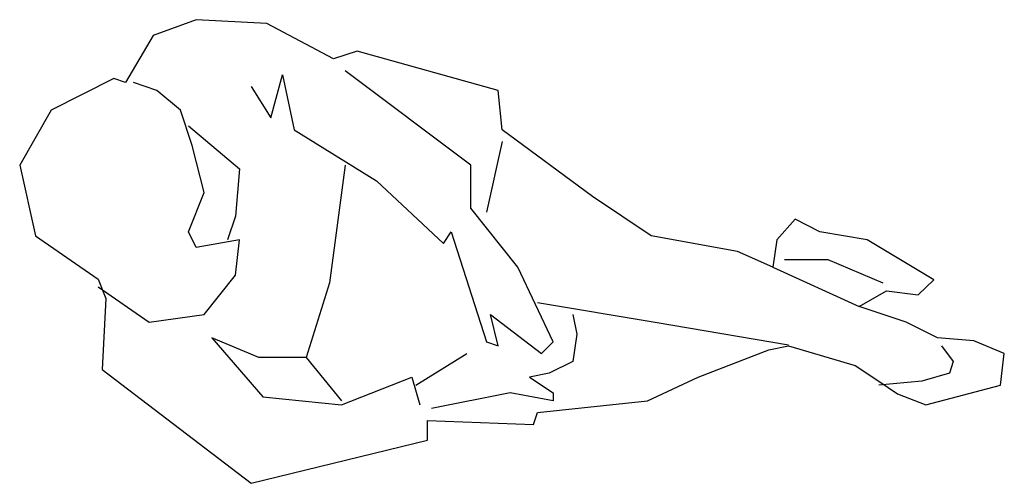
# Model space of a CAD drawing. Extents: x 153.3 to 196.9, y 180.5 to 201.
import ezdxf

# ---------------------------------------------------------------- set-up
doc = ezdxf.new("R2010")
doc.units = 0
doc.layers.get('0').update_dxf_attribs({"linetype": 'CONTINUOUS'})

msp = doc.modelspace()

# ---------------------------------------------------------------- linework, layer by layer
at = {"color": 0}
msp.add_lwpolyline([(190.483862, 188.321314), (191.700351, 189.016939), (193.090623, 188.843033), (193.787186, 189.497683), (190.83143, 191.277719), (188.746022, 191.625531), (187.655233, 192.186794), (186.834398, 191.277719), (186.660614, 190.060376), (185.096557, 190.756001), (181.273308, 191.451625), (178.666548, 193.190687), (174.669515, 196.147091), (174.495731, 197.886153), (168.239506, 199.625215), (167.196802, 199.277402), (164.242473, 200.842558), (161.11436, 201.016464), (159.202736, 200.320839), (157.986248, 198.233965), (157.464895, 198.407871), (154.684351, 197.016622), (153.294079, 194.581936), (153.989215, 191.451625), (156.769759, 189.538657), (157.117327, 188.669127), (156.943543, 185.538816), (163.547337, 180.495537), (171.367618, 182.408505), (171.367618, 183.278036), (176.059787, 183.10413), (176.233571, 183.625848), (181.099524, 184.147567), (183.358717, 185.191004), (186.486829, 186.408347), (187.35575, 186.582253), (190.310078, 185.712722), (191.352782, 185.017097), (192.180754, 184.454405), (193.438191, 183.97366), (196.740088, 184.843191), (196.913872, 186.23444), (195.570257, 186.797133), (193.959543, 186.930065), (192.569271, 187.62569)], close=True, dxfattribs=at)
for points in [[(163.547337, 198.060059), (164.416257, 196.66881), (164.937609, 198.581778), (165.458961, 196.147091), (169.108426, 193.886311), (172.062755, 191.103813), (172.410323, 191.625531), (173.974379, 186.756159), (174.495731, 186.582253), (174.148163, 187.973502), (176.407355, 186.23444), (176.928708, 186.756159), (175.364651, 190.060376), (173.279243, 192.668968), (173.279243, 194.581936), (167.718154, 198.755684)], [(156.769759, 189.190845), (159.028952, 187.62569), (161.461928, 187.973502), (162.852201, 189.712564), (163.025985, 191.277719), (161.11436, 190.929907), (160.766792, 191.625531), (161.461928, 193.364593), (160.940576, 195.451467), (160.419224, 197.016622), (159.37652, 197.886153), (158.333816, 198.233965)], [(160.766792, 196.320998), (163.025985, 194.40803), (162.852201, 192.321156), (162.504633, 191.277719)], [(174.669515, 195.625373), (173.974379, 192.495062)], [(167.718154, 194.581936), (167.023017, 189.364751), (165.980313, 186.060534), (163.894905, 186.060534), (161.809496, 186.930065), (164.068689, 184.321473), (167.54437, 183.97366), (170.672482, 185.191004), (171.02005, 183.97366)], [(187.181966, 190.408188), (189.09359, 190.408188), (191.526567, 189.364751)], [(186.660614, 190.060376), (190.483862, 188.321314)], [(176.233571, 188.495221), (181.447092, 187.62569), (187.357177, 186.620367)], [(177.797628, 187.973502), (177.971412, 187.103971), (177.797628, 185.886628), (176.754923, 185.36491), (175.886003, 185.191004), (176.928708, 184.495379), (176.928708, 184.147567), (175.017083, 184.495379), (171.541402, 183.799754)], [(194.133327, 186.582253), (194.654679, 185.886628), (194.480895, 185.36491), (193.264407, 185.017097), (191.352782, 184.843191)], [(165.980313, 186.060534), (167.54437, 184.147567)], [(170.846266, 184.843191), (173.105459, 186.23444)]]:
    msp.add_lwpolyline(points, dxfattribs=at)

doc.saveas('drawing.dxf')
